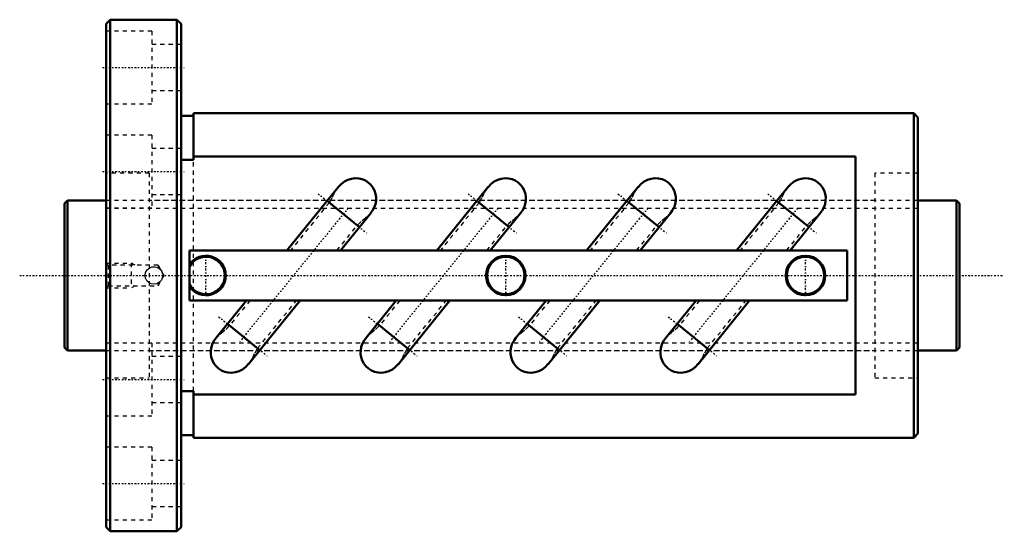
# Model space of a CAD drawing. Header units: millimetres. Extents: x -11 to 226, y -62 to 62.
import ezdxf

# ---------------------------------------------------------------- set-up
doc = ezdxf.new("R2010")
doc.units = ezdxf.units.MM
doc.linetypes.add('Center', pattern=[1.5, 0.45, -0.5, 0.05, -0.5])
doc.linetypes.add('Dashed', pattern=[2, 1, -1])
for name, color, linetype, lineweight in [('2d ConnectionPoints', 7, 'Continuous', 50), ('AM_0', 7, 'Continuous', 50), ('AM_5', 3, 'Continuous', 25), ('AM_7', 7, 'Center', 25), ('AM_9', 6, 'Dashed', 25)]:
    doc.layers.add(name, color=color, linetype=linetype, lineweight=lineweight)

# ---------------------------------------------------------------- blocks, each defined once
blk = doc.blocks.new('1_BIF3612V_10RR_Nut_0_in_BIF3612V_10RRG0_215LC0_000_0')
at = {"layer": 'AM_0'}
for p, q in [((11, 61.5), (10, 60.5)), ((27, 61.5), (11, 61.5)), ((11, 61.5), (11, -61.5)), ((28, 60.5), (27, 61.5)), ((27, 61.5), (27, -61.5)), ((10, 60.5), (10, -60.5)), ((28, 60.5), (28, -60.5)), ((31, 38.4), (28, 38.4)), ((31, 39), (31, 27.79)), ((204, 39), (31, 39)), ((205, 38), (204, 39)), ((204, 39), (204, -39)), ((205, 38), (205, -38)), ((190, 28.61), (31, 28.61)), ((190, -28.61), (190, 28.61)), ((31, 27.79), (28, 27.79)), ((65.8, 21.28), (53.42, 6)), ((101.8, 21.28), (89.42, 6)), ((137.8, 21.28), (125.42, 6)), ((173.8, 21.28), (161.42, 6)), ((70.84, 11.62), (63.07, 17.91)), ((106.84, 11.62), (99.07, 17.91)), ((142.84, 11.62), (135.07, 17.91)), ((178.84, 11.62), (171.07, 17.91)), ((66.29, 6), (73.56, 14.98)), ((102.29, 6), (109.56, 14.98)), ((138.29, 6), (145.56, 14.98)), ((174.29, 6), (181.56, 14.98)), ((30, 6), (30, -6)), ((188, 6), (30, 6)), ((188, -6), (188, 6)), ((30, -6), (188, -6)), ((43.71, -6), (36.44, -14.98)), ((44.2, -21.28), (56.58, -6)), ((79.71, -6), (72.44, -14.98)), ((80.2, -21.28), (92.58, -6)), ((115.71, -6), (108.44, -14.98)), ((116.2, -21.28), (128.58, -6)), ((151.71, -6), (144.44, -14.98)), ((152.2, -21.28), (164.58, -6)), ((39.16, -11.62), (46.93, -17.91)), ((75.16, -11.62), (82.93, -17.91)), ((111.16, -11.62), (118.93, -17.91)), ((147.16, -11.62), (154.93, -17.91)), ((28, -27.79), (31, -27.79)), ((31, -27.79), (31, -39)), ((31, -28.61), (190, -28.61)), ((28, -38.4), (31, -38.4)), ((31, -39), (204, -39)), ((204, -39), (205, -38)), ((10, -60.5), (11, -61.5)), ((27, -61.5), (28, -60.5)), ((11, -61.5), (27, -61.5))]:
    blk.add_line(p, q, dxfattribs=at)
for points in [[(65.78, 21.26), (66.53, 22.04), (67.24, 22.58), (68.06, 23), (68.92, 23.26), (69.84, 23.37), (70.68, 23.33), (71.53, 23.13), (72.28, 22.8), (72.98, 22.35), (73.58, 21.8), (74.08, 21.14), (74.46, 20.43), (74.72, 19.65), (74.85, 18.84), (74.84, 18), (74.7, 17.18), (74.42, 16.37), (74, 15.59), (73.54, 14.95)], [(101.78, 21.26), (102.53, 22.04), (103.24, 22.58), (104.06, 23), (104.92, 23.26), (105.84, 23.37), (106.68, 23.33), (107.53, 23.13), (108.28, 22.8), (108.98, 22.35), (109.58, 21.8), (110.08, 21.14), (110.46, 20.43), (110.72, 19.65), (110.85, 18.84), (110.84, 18), (110.7, 17.18), (110.42, 16.37), (110, 15.59), (109.54, 14.95)], [(137.78, 21.26), (138.53, 22.04), (139.24, 22.58), (140.06, 23), (140.92, 23.26), (141.84, 23.37), (142.68, 23.33), (143.53, 23.13), (144.28, 22.8), (144.98, 22.35), (145.58, 21.8), (146.08, 21.14), (146.46, 20.43), (146.72, 19.65), (146.85, 18.84), (146.84, 18), (146.7, 17.18), (146.42, 16.37), (146, 15.59), (145.54, 14.95)], [(173.78, 21.26), (174.53, 22.04), (175.24, 22.58), (176.06, 23), (176.92, 23.26), (177.84, 23.37), (178.68, 23.33), (179.53, 23.13), (180.28, 22.8), (180.98, 22.35), (181.58, 21.8), (182.08, 21.14), (182.46, 20.43), (182.72, 19.65), (182.85, 18.84), (182.84, 18), (182.7, 17.18), (182.42, 16.37), (182, 15.59), (181.54, 14.95)], [(44.22, -21.26), (43.47, -22.04), (42.76, -22.58), (41.94, -23), (41.08, -23.26), (40.16, -23.37), (39.32, -23.33), (38.47, -23.13), (37.72, -22.8), (37.02, -22.35), (36.42, -21.8), (35.92, -21.14), (35.54, -20.43), (35.28, -19.65), (35.15, -18.84), (35.16, -18), (35.3, -17.18), (35.58, -16.37), (36, -15.59), (36.46, -14.95)], [(80.22, -21.26), (79.47, -22.04), (78.76, -22.58), (77.94, -23), (77.08, -23.26), (76.16, -23.37), (75.32, -23.33), (74.47, -23.13), (73.72, -22.8), (73.02, -22.35), (72.42, -21.8), (71.92, -21.14), (71.54, -20.43), (71.28, -19.65), (71.15, -18.84), (71.16, -18), (71.3, -17.18), (71.58, -16.37), (72, -15.59), (72.46, -14.95)], [(116.22, -21.26), (115.47, -22.04), (114.76, -22.58), (113.94, -23), (113.08, -23.26), (112.16, -23.37), (111.32, -23.33), (110.47, -23.13), (109.72, -22.8), (109.02, -22.35), (108.42, -21.8), (107.92, -21.14), (107.54, -20.43), (107.28, -19.65), (107.15, -18.84), (107.16, -18), (107.3, -17.18), (107.58, -16.37), (108, -15.59), (108.46, -14.95)], [(152.22, -21.26), (151.47, -22.04), (150.76, -22.58), (149.94, -23), (149.08, -23.26), (148.16, -23.37), (147.32, -23.33), (146.47, -23.13), (145.72, -22.8), (145.02, -22.35), (144.42, -21.8), (143.92, -21.14), (143.54, -20.43), (143.28, -19.65), (143.15, -18.84), (143.16, -18), (143.3, -17.18), (143.58, -16.37), (144, -15.59), (144.46, -14.95)]]:
    blk.add_lwpolyline(points, dxfattribs=at)
for centre, radius in [((106, 0), 4.75), ((178, 0), 4.75), ((106, 0), 4.5), ((178, 0), 4.5)]:
    blk.add_circle(centre, radius, dxfattribs=at)
for radius, start, end in [(4.75, 212.6369, 147.3631), (4.5, 207.266, 152.734)]:
    blk.add_arc((34, 0), radius, start, end, dxfattribs=at)
at = {"layer": 'AM_5', "linetype": 'Dashed'}
for p, q in [((10, 3), (16, 3)), ((17, 2.46), (16, 3)), ((16, 3), (16, -3)), ((10, -3), (16, -3)), ((17, -2.46), (16, -3))]:
    blk.add_line(p, q, dxfattribs=at)
at = {"layer": 'AM_7'}
for p, q in [((9.1, 50), (28.9, 50)), ((9.1, 25), (28.9, 25)), ((60.95, 19.63), (72.97, 9.9)), ((96.95, 19.63), (108.97, 9.9)), ((132.95, 19.63), (144.97, 9.9)), ((168.95, 19.63), (180.97, 9.9)), ((68.15, 16.24), (41.85, -16.24)), ((104.15, 16.24), (77.85, -16.24)), ((140.15, 16.24), (113.85, -16.24)), ((176.15, 16.24), (149.85, -16.24)), ((34, -4.99), (34, 4.99)), ((106, -4.99), (106, 4.99)), ((178, -4.99), (178, 4.99)), ((37.03, -9.9), (49.05, -19.63)), ((73.03, -9.9), (85.05, -19.63)), ((109.03, -9.9), (121.05, -19.63)), ((145.03, -9.9), (157.05, -19.63)), ((9.1, -25), (28.9, -25)), ((9.1, -50), (28.9, -50))]:
    blk.add_line(p, q, dxfattribs=at)
at = {"layer": 'AM_9'}
for p, q in [((21, 58.75), (10, 58.75)), ((21, 58.75), (21, 41.25)), ((28, 55.5), (21, 55.5)), ((21, 44.5), (28, 44.5)), ((10, 41.25), (21, 41.25)), ((21, 33.75), (10, 33.75)), ((21, 33.75), (21, 16.25)), ((28, 30.5), (21, 30.5)), ((31, -27.79), (31, 27.79)), ((20.35, 24.6), (10, 24.6)), ((20.35, 24.6), (20.35, -24.6)), ((205, 24.6), (194.65, 24.6)), ((194.65, 24.6), (194.65, -24.6)), ((21, 19.5), (28, 19.5)), ((194.65, 18), (20.35, 18)), ((63.59, 17.49), (54.28, 6)), ((99.59, 17.49), (90.28, 6)), ((135.59, 17.49), (126.28, 6)), ((171.59, 17.49), (162.28, 6)), ((10, 16.25), (21, 16.25)), ((65.44, 6), (70.33, 12.04)), ((101.44, 6), (106.33, 12.04)), ((137.44, 6), (142.33, 12.04)), ((173.44, 6), (178.33, 12.04)), ((10.54, 2.46), (10, 3)), ((22.5, 2.46), (10.54, 2.46)), ((10.54, 2.46), (10.54, -2.46)), ((23.14, 1.36), (22.5, 2.46)), ((22.5, 2.46), (22.5, 1.87)), ((20.32, 1.77), (20.39, 1.81)), ((22.42, 1.91), (22.5, 1.87)), ((23.92, 0), (23.49, 0.74)), ((23.49, -0.74), (23.92, 0)), ((20.67, -1.95), (20.22, -1.69)), ((22.5, -1.87), (22.32, -1.96)), ((22.5, -2.46), (23.14, -1.36)), ((22.5, -1.87), (22.5, -2.46)), ((10, -3), (10.54, -2.46)), ((10.54, -2.46), (22.5, -2.46)), ((44.56, -6), (39.67, -12.04)), ((46.41, -17.49), (55.72, -6)), ((80.56, -6), (75.67, -12.04)), ((82.41, -17.49), (91.72, -6)), ((116.56, -6), (111.67, -12.04)), ((118.41, -17.49), (127.72, -6)), ((152.56, -6), (147.67, -12.04)), ((154.41, -17.49), (163.72, -6)), ((21, -16.25), (10, -16.25)), ((21, -16.25), (21, -33.75)), ((20.35, -18), (194.65, -18)), ((28, -19.5), (21, -19.5)), ((10, -24.6), (20.35, -24.6)), ((194.65, -24.6), (205, -24.6)), ((21, -30.5), (28, -30.5)), ((10, -33.75), (21, -33.75)), ((21, -41.25), (10, -41.25)), ((21, -41.25), (21, -58.75)), ((28, -44.5), (21, -44.5)), ((21, -55.5), (28, -55.5)), ((10, -58.75), (21, -58.75))]:
    blk.add_line(p, q, dxfattribs=at)
for points in [[(63.6, 17.49), (63.8, 17.76), (64.41, 18.87), (64.97, 20.01), (65.65, 21.08), (65.78, 21.26)], [(99.6, 17.49), (99.8, 17.76), (100.41, 18.87), (100.97, 20.01), (101.65, 21.08), (101.78, 21.26)], [(135.6, 17.49), (135.8, 17.76), (136.41, 18.87), (136.97, 20.01), (137.65, 21.08), (137.78, 21.26)], [(171.6, 17.49), (171.8, 17.76), (172.41, 18.87), (172.97, 20.01), (173.65, 21.08), (173.78, 21.26)], [(73.54, 14.95), (73.47, 14.86), (72.91, 14.28), (72.3, 13.75), (71.27, 12.95), (70.77, 12.52), (70.32, 12.04)], [(109.54, 14.95), (109.47, 14.86), (108.91, 14.28), (108.3, 13.75), (107.27, 12.95), (106.77, 12.52), (106.32, 12.04)], [(145.54, 14.95), (145.47, 14.86), (144.91, 14.28), (144.3, 13.75), (143.27, 12.95), (142.77, 12.52), (142.32, 12.04)], [(181.54, 14.95), (181.47, 14.86), (180.91, 14.28), (180.3, 13.75), (179.27, 12.95), (178.77, 12.52), (178.32, 12.04)], [(20.35, -1.79), (19.82, -1.3), (19.49, -0.68), (19.38, 0.03), (19.5, 0.73), (19.86, 1.35), (20.35, 1.79)], [(20.35, 1.79), (21, 2.07), (21.71, 2.11), (22.4, 1.93), (22.98, 1.52), (23.4, 0.95), (23.61, 0.26), (23.58, -0.45), (23.32, -1.1), (22.85, -1.64), (22.23, -2), (21.53, -2.12), (20.83, -2.01), (20.35, -1.79)], [(36.46, -14.95), (36.53, -14.86), (37.09, -14.28), (37.7, -13.75), (38.73, -12.95), (39.23, -12.52), (39.68, -12.04)], [(72.46, -14.95), (72.53, -14.86), (73.09, -14.28), (73.7, -13.75), (74.73, -12.95), (75.23, -12.52), (75.68, -12.04)], [(108.46, -14.95), (108.53, -14.86), (109.09, -14.28), (109.7, -13.75), (110.73, -12.95), (111.23, -12.52), (111.68, -12.04)], [(144.46, -14.95), (144.53, -14.86), (145.09, -14.28), (145.7, -13.75), (146.73, -12.95), (147.23, -12.52), (147.68, -12.04)], [(46.4, -17.49), (46.2, -17.76), (45.59, -18.87), (45.03, -20.01), (44.35, -21.08), (44.22, -21.26)], [(82.4, -17.49), (82.2, -17.76), (81.59, -18.87), (81.03, -20.01), (80.35, -21.08), (80.22, -21.26)], [(118.4, -17.49), (118.2, -17.76), (117.59, -18.87), (117.03, -20.01), (116.35, -21.08), (116.22, -21.26)], [(154.4, -17.49), (154.2, -17.76), (153.59, -18.87), (153.03, -20.01), (152.35, -21.08), (152.22, -21.26)]]:
    blk.add_lwpolyline(points, dxfattribs=at)
blk.add_arc((21.5, 0), 2.12, 180, 182.5566, dxfattribs=at)
blk = doc.blocks.new('2_BIF3612V_10RR000_Shaft_0_in_BIF3612V_10RRG0_215LC0_000_0')
at = {"layer": 'AM_0'}
for p, q in [((0.7, 18), (0, 17.3)), ((0, 17.3), (0, -17.3)), ((10, 18), (0.7, 18)), ((0.7, 18), (0.7, -18)), ((214.3, 18), (205, 18)), ((215, 17.3), (214.3, 18)), ((214.3, 18), (214.3, -18)), ((215, 17.3), (215, -17.3)), ((0, -17.3), (0.7, -18)), ((0.7, -18), (10, -18)), ((205, -18), (214.3, -18)), ((214.3, -18), (215, -17.3))]:
    blk.add_line(p, q, dxfattribs=at)
at = {"layer": 'AM_5', "linetype": 'Dashed'}
for p, q in [((10, 16.1595), (205, 16.1595)), ((10, -16.1595), (205, -16.1595))]:
    blk.add_line(p, q, dxfattribs=at)
at = {"layer": 'AM_7'}
blk.add_line((-10.75, 0), (225.75, 0), dxfattribs=at)
at = {"layer": 'AM_9'}
for p, q in [((205, 18), (10, 18)), ((10, -18), (205, -18))]:
    blk.add_line(p, q, dxfattribs=at)

msp = doc.modelspace()

# ---------------------------------------------------------------- linework, layer by layer
at = {"layer": '2d ConnectionPoints'}
for p in [(0, 0), (10, 0)]:
    msp.add_point(p, dxfattribs=at)

# ---------------------------------------------------------------- block references
for name in ['1_BIF3612V_10RR_Nut_0_in_BIF3612V_10RRG0_215LC0_000_0', '2_BIF3612V_10RR000_Shaft_0_in_BIF3612V_10RRG0_215LC0_000_0']:
    msp.add_blockref(name, (0, 0))

doc.saveas('drawing.dxf')
